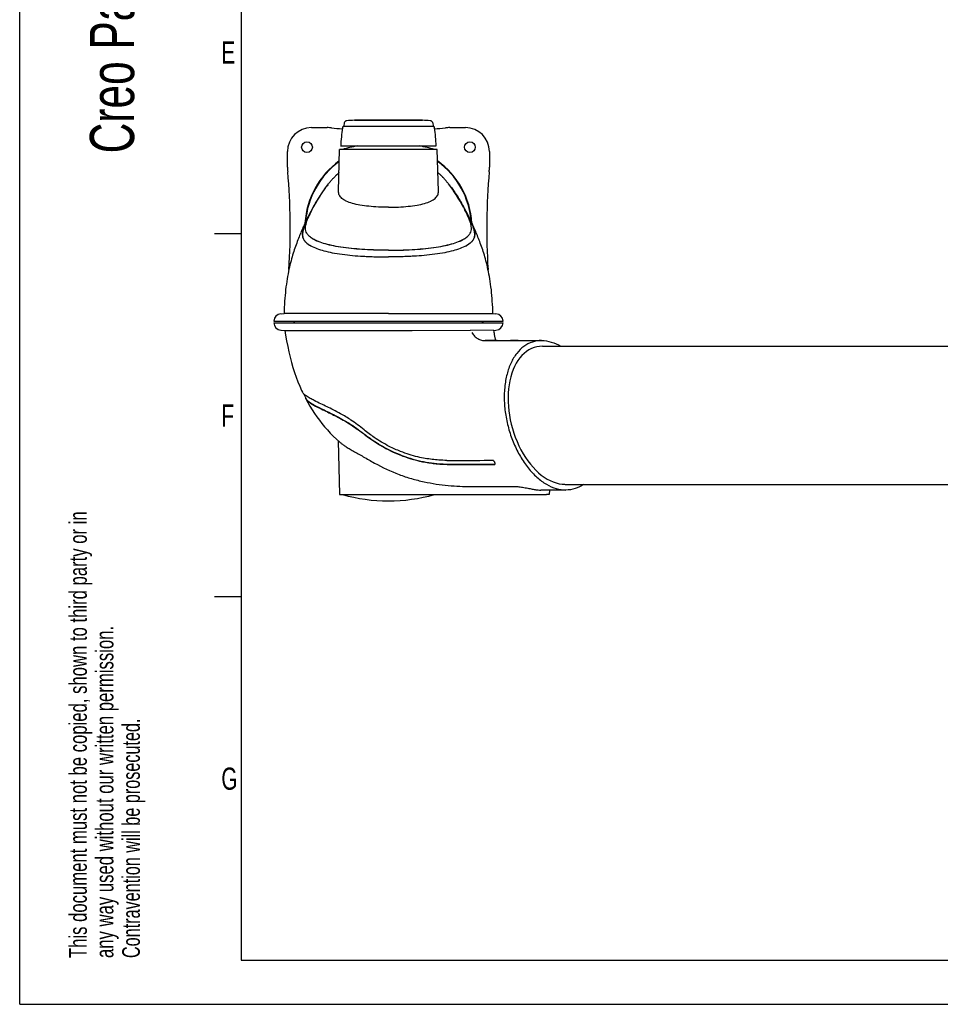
# Model space of a CAD drawing. Extents: x 0 to 420, y 0 to 297.
# Tile 1 of 9: x 0 to 104, y 0 to 111. Entities that reach past the tile are written whole.
import ezdxf

# ---------------------------------------------------------------- set-up
doc = ezdxf.new("R2010")
doc.units = 0
doc.header["$LTSCALE"] = 23.1
for name, color, linetype in [('100350_DXF_CONTINUOUS_LINE', 7, 'CONTINUOUS'), ('100455_DXF_CONTINUOUS_LINE', 7, 'CONTINUOUS'), ('102182_DXF_CONTINUOUS_LINE', 7, 'CONTINUOUS'), ('102351_DXF_FORMAT', 7, 'CONTINUOUS'), ('105-5475-01_DXF_CONTINUOUS', 7, 'CONTINUOUS'), ('105-5481_DXF_CONTINUOUS_LI', 7, 'CONTINUOUS')]:
    doc.layers.add(name, color=color, linetype=linetype)
doc.styles.get("Standard").update_dxf_attribs({"font": 'txt', "width": 0.7})

# ---------------------------------------------------------------- blocks, each defined once
blk = doc.blocks.new('SYMBOL_16_BL0', base_point=(7.49, 145.42))
at = {"layer": '102351_DXF_FORMAT', "color": 7, "linetype": 'CONTINUOUS'}
for q in [(0, 14.98), (14.98, 0)]:
    blk.add_line((0, 0), q, dxfattribs=at)
for s, height, width, p in [('Creo Parametric', 4.9947, 0.71746, (12.92, 96.09)), ('This document must not be copied, shown to third party or in', 1.9979, 0.704762, (7.58, 5.22)), ('any way used without our written permission.', 1.9979, 0.705628, (10.58, 5.22)), ('Contravention will be prosecuted.', 1.9979, 0.684704, (13.57, 5.22))]:
    blk.add_text(s, height=height, rotation=90, dxfattribs=dict(at, width=width)).set_placement(p)

msp = doc.modelspace()

# ---------------------------------------------------------------- linework, layer by layer
at = {"layer": '100350_DXF_CONTINUOUS_LINE', "color": 7, "linetype": 'CONTINUOUS'}
for p, q in [((32.94, 98.99), (34.72, 98.99)), ((48.56, 98.99), (50.34, 98.99)), ((30.24, 94.51), (30.24, 96.29)), ((53.04, 96.29), (53.04, 94.51))]:
    msp.add_line(p, q, dxfattribs=at)
for centre in [(32.44, 96.79), (50.84, 96.79)]:
    msp.add_circle(centre, 0.605, dxfattribs=at)
for centre, radius, start, end in [((32.94, 96.29), 2.7, 90, 180), ((34.72, 93.29), 5.7, 85.0355, 90), ((41.64, 172.95), 74.27, 265.0355, 265.9825), ((41.64, 172.95), 74.27, 274.0175, 274.9645), ((48.56, 93.29), 5.7, 90, 94.9645), ((50.34, 96.29), 2.7, 0, 90), ((35.94, 94.51), 5.7, 180, 184.9645), ((41.64, 87.59), 9.45, 126.0026, 176.2304), ((41.64, 87.59), 9.45, 3.771, 53.9974), ((47.34, 94.51), 5.7, 355.0355, 360), ((-43.72, 87.59), 74.27, 356.4321, 4.9645), ((127.01, 87.59), 74.27, 175.0355, 183.5677), ((32.94, 78.89), 2.7, 220.1351, 225.941), ((50.34, 78.89), 2.7, 314.059, 319.8649)]:
    msp.add_arc(centre, radius, start, end, dxfattribs=at)
at = {"layer": '100455_DXF_CONTINUOUS_LINE', "color": 7, "linetype": 'CONTINUOUS'}
for start, end in [(126.2325, 175.4234), (4.5764, 53.7675)]:
    msp.add_arc((41.64, 87.59), 9.4, start, end, dxfattribs=at)
at = {"layer": '102182_DXF_CONTINUOUS_LINE', "color": 7, "linetype": 'CONTINUOUS'}
for p, q in [((59.04, 74.31), (137.08, 74.31)), ((61.58, 58.71), (134.54, 58.71))]:
    msp.add_line(p, q, dxfattribs=at)
at = {"layer": '102351_DXF_FORMAT', "color": 7, "linetype": 'CONTINUOUS'}
for p, q in [((0, 0), (0, 297)), ((25, 292), (25, 5)), ((25, 87), (22, 87)), ((25, 46), (22, 46)), ((25, 5), (415, 5)), ((0, 0), (420, 0))]:
    msp.add_line(p, q, dxfattribs=at)
at = {"layer": '105-5475-01_DXF_CONTINUOUS', "color": 7, "linetype": 'CONTINUOUS'}
for p, q in [((36, 91.81), (36.12, 96.53)), ((47.16, 96.53), (36.12, 96.53)), ((47.29, 91.81), (47.16, 96.53)), ((35.53, 93.41), (35.5, 93.37)), ((35.57, 93.45), (35.53, 93.41)), ((35.61, 93.49), (35.57, 93.45)), ((47.65, 93.51), (47.6, 93.57)), ((47.7, 93.47), (47.65, 93.51)), ((47.74, 93.43), (47.7, 93.47)), ((47.77, 93.39), (47.74, 93.43)), ((35.18, 93.02), (35.14, 92.98)), ((35.22, 93.06), (35.18, 93.02)), ((35.26, 93.11), (35.22, 93.06)), ((35.29, 93.15), (35.26, 93.11)), ((35.34, 93.2), (35.29, 93.15)), ((35.38, 93.25), (35.34, 93.2)), ((35.43, 93.3), (35.38, 93.25)), ((35.46, 93.33), (35.43, 93.3)), ((35.5, 93.37), (35.46, 93.33)), ((47.8, 93.36), (47.77, 93.39)), ((47.84, 93.32), (47.8, 93.36)), ((47.88, 93.27), (47.84, 93.32)), ((47.92, 93.23), (47.88, 93.27)), ((47.96, 93.18), (47.92, 93.23)), ((48, 93.14), (47.96, 93.18)), ((48.03, 93.1), (48, 93.14)), ((48.07, 93.06), (48.03, 93.1)), ((48.12, 93.01), (48.07, 93.06)), ((48.14, 92.98), (48.12, 93.01)), ((33.85, 91.21), (33.78, 91.1)), ((33.92, 91.32), (33.85, 91.21)), ((33.98, 91.42), (33.92, 91.32)), ((34.04, 91.51), (33.98, 91.42)), ((34.11, 91.6), (34.04, 91.51)), ((34.17, 91.69), (34.11, 91.6)), ((34.22, 91.78), (34.17, 91.69)), ((49.04, 91.81), (48.98, 91.89)), ((49.1, 91.73), (49.04, 91.81)), ((49.15, 91.64), (49.1, 91.73)), ((49.22, 91.55), (49.15, 91.64)), ((49.28, 91.46), (49.22, 91.55)), ((49.34, 91.36), (49.28, 91.46)), ((49.41, 91.26), (49.34, 91.36)), ((49.48, 91.15), (49.41, 91.26)), ((33.18, 90.09), (33.09, 89.94)), ((33.27, 90.25), (33.18, 90.09)), ((33.35, 90.39), (33.27, 90.25)), ((33.43, 90.54), (33.35, 90.39)), ((33.51, 90.67), (33.43, 90.54)), ((33.71, 90.99), (33.63, 90.87)), ((33.78, 91.1), (33.71, 90.99)), ((49.55, 91.04), (49.48, 91.15)), ((49.62, 90.92), (49.55, 91.04)), ((49.7, 90.8), (49.62, 90.92)), ((49.78, 90.67), (49.7, 90.8)), ((49.86, 90.53), (49.78, 90.67)), ((49.94, 90.39), (49.86, 90.53)), ((50.02, 90.24), (49.94, 90.39)), ((50.11, 90.09), (50.02, 90.24)), ((50.2, 89.93), (50.11, 90.09)), ((32.58, 88.97), (32.48, 88.77)), ((32.68, 89.16), (32.58, 88.97)), ((32.77, 89.34), (32.68, 89.16)), ((32.75, 89.2), (32.76, 89.2)), ((32.87, 89.52), (32.77, 89.34)), ((32.96, 89.69), (32.87, 89.52)), ((33.09, 89.94), (32.96, 89.69)), ((33.04, 89.84), (33.03, 89.81)), ((50.33, 89.68), (50.2, 89.93)), ((50.24, 89.84), (50.26, 89.81)), ((50.42, 89.51), (50.33, 89.68)), ((50.53, 89.2), (50.53, 89.2)), ((50.66, 89.06), (50.56, 89.25)), ((50.76, 88.86), (50.66, 89.06)), ((32.38, 88.55), (32.27, 88.33)), ((32.48, 88.77), (32.38, 88.55)), ((50.86, 88.65), (50.76, 88.86)), ((33.07, 86.45), (33.01, 86.49)), ((50.21, 86.45), (50.27, 86.49)), ((29.51, 77.98), (29.85, 78)), ((41.64, 78.01), (29.85, 78)), ((41.64, 78.01), (53.43, 78)), ((53.43, 78), (53.78, 77.98)), ((28.69, 77.15), (54.59, 77.15)), ((28.69, 76.95), (54.59, 76.95)), ((29.51, 76.11), (29.95, 76.09)), ((29.95, 76.09), (44.31, 76.1)), ((44.31, 76.1), (50.9, 76.11)), ((53.54, 76.1), (50.9, 76.11)), ((53.55, 76.1), (53.54, 76.1)), ((53.55, 76.1), (53.78, 76.11)), ((53.57, 75.95), (53.55, 76.1)), ((53.59, 75.84), (53.57, 75.95)), ((52.58, 74.95), (52.6, 74.95)), ((52.59, 74.95), (52.58, 74.95)), ((52.58, 74.95), (52.58, 74.95)), ((52.58, 74.95), (52.58, 74.95)), ((52.79, 74.95), (52.59, 74.95)), ((52.85, 74.95), (52.79, 74.95)), ((52.82, 74.95), (52.85, 74.95)), ((53.25, 74.95), (52.82, 74.95)), ((52.85, 74.95), (52.86, 74.95)), ((52.86, 74.95), (53.11, 74.95)), ((53.11, 74.95), (53.12, 74.95)), ((53.12, 74.95), (53.13, 74.95)), ((53.85, 74.95), (53.13, 74.95)), ((53.13, 74.95), (53.28, 74.95)), ((53.91, 74.95), (55.43, 74.95)), ((56.29, 74.95), (55.43, 74.95)), ((56.29, 74.95), (55.44, 74.95)), ((55.44, 74.95), (56.29, 74.95)), ((56.29, 74.95), (58.93, 74.95)), ((32.31, 68.35), (32.31, 68.35)), ((35.96, 63.64), (36.12, 57.57)), ((53.54, 60.97), (53.63, 60.97)), ((53.56, 61), (53.65, 61)), ((59.39, 58.07), (58.83, 58.07)), ((59.95, 58.07), (59.39, 58.07)), ((59.81, 58.07), (59.8, 57.57)), ((60.52, 58.07), (59.95, 58.07)), ((61.1, 58.07), (60.52, 58.07)), ((61.68, 58.07), (61.1, 58.07)), ((36.12, 57.57), (59.49, 57.57)), ((59.8, 57.57), (59.49, 57.57))]:
    msp.add_line(p, q, dxfattribs=at)
for points in [[(36.05, 93.91), (36.03, 93.89), (35.98, 93.85), (35.95, 93.81), (35.91, 93.78), (35.87, 93.74), (35.84, 93.71), (35.8, 93.68), (35.77, 93.65), (35.74, 93.62), (35.71, 93.59), (35.68, 93.56), (35.66, 93.54), (35.61, 93.49)], [(47.6, 93.57), (47.57, 93.59), (47.54, 93.62), (47.51, 93.65), (47.48, 93.68), (47.45, 93.72), (47.41, 93.75), (47.37, 93.78), (47.34, 93.82), (47.3, 93.85), (47.26, 93.89), (47.23, 93.91)], [(34.3, 91.89), (34.28, 91.86), (34.22, 91.78)], [(33.63, 90.87), (33.59, 90.8), (33.51, 90.67)], [(50.56, 89.25), (50.52, 89.34), (50.42, 89.51)], [(32.27, 88.33), (32.22, 88.21), (32.16, 88.09), (32.11, 87.97), (32.05, 87.84), (31.99, 87.71), (31.93, 87.57), (31.87, 87.43), (31.8, 87.28), (31.74, 87.13), (31.68, 86.98), (31.61, 86.82), (31.54, 86.65), (31.48, 86.48), (31.41, 86.31), (31.34, 86.13), (31.28, 85.95), (31.21, 85.77), (31.14, 85.58), (31.08, 85.39), (31.01, 85.2), (30.95, 85), (30.89, 84.81), (30.82, 84.6), (30.76, 84.39), (30.7, 84.18), (30.64, 83.96), (30.58, 83.73), (30.52, 83.49), (30.46, 83.25), (30.4, 83), (30.35, 82.74), (30.3, 82.47), (30.25, 82.19), (30.2, 81.9), (30.15, 81.61), (30.11, 81.31), (30.07, 81.01), (30.03, 80.69), (30, 80.37), (29.97, 80.05), (29.94, 79.72), (29.91, 79.38), (29.89, 79.04), (29.88, 78.69), (29.86, 78.34), (29.85, 78)], [(53.43, 78), (53.42, 78.33), (53.41, 78.69), (53.39, 79.03), (53.37, 79.38), (53.35, 79.71), (53.32, 80.04), (53.29, 80.37), (53.26, 80.69), (53.22, 81), (53.18, 81.31), (53.14, 81.61), (53.09, 81.9), (53.04, 82.18), (52.99, 82.46), (52.94, 82.73), (52.88, 82.99), (52.83, 83.24), (52.77, 83.49), (52.71, 83.72), (52.65, 83.95), (52.59, 84.17), (52.53, 84.39), (52.47, 84.59), (52.4, 84.8), (52.34, 85), (52.28, 85.19), (52.21, 85.39), (52.15, 85.58), (52.08, 85.76), (52.01, 85.95), (51.95, 86.13), (51.88, 86.3), (51.81, 86.47), (51.75, 86.64), (51.68, 86.81), (51.61, 86.97), (51.55, 87.12), (51.49, 87.27), (51.42, 87.42), (51.36, 87.56), (51.3, 87.7), (51.24, 87.83), (51.18, 87.96), (51.13, 88.08), (51.07, 88.21), (51.02, 88.32), (50.96, 88.44), (50.86, 88.65)], [(29.95, 76.09), (30.02, 75.57), (30.13, 74.92), (30.26, 74.28), (30.39, 73.66), (30.54, 73.06), (30.7, 72.47), (30.86, 71.9), (31.04, 71.35), (31.23, 70.81), (31.42, 70.29), (31.63, 69.79), (31.84, 69.31), (31.93, 69.12)], [(53.75, 74.95), (53.74, 75), (53.73, 75.07), (53.71, 75.14), (53.7, 75.22), (53.68, 75.3), (53.66, 75.38), (53.65, 75.47), (53.63, 75.55), (53.62, 75.65), (53.6, 75.74), (53.59, 75.84)], [(53.91, 74.95), (53.87, 74.95), (53.85, 74.95)], [(32.05, 68.95), (32.08, 68.9), (32.31, 68.44), (32.34, 68.37)], [(32.31, 68.35), (32.53, 67.95), (32.77, 67.53), (33.02, 67.12), (33.28, 66.72), (33.55, 66.33), (33.84, 65.95), (34.13, 65.58), (34.43, 65.22), (34.75, 64.86), (35.07, 64.51), (35.41, 64.17), (35.76, 63.83), (36.11, 63.5), (36.19, 63.44)]]:
    msp.add_lwpolyline(points, dxfattribs=at)
for centre, radius, start, end in [((41.64, 78.25), 19, 100.6179, 105.8836), ((41.64, 78.25), 19, 74.1164, 79.3821), ((49.8, 81.28), 18.76, 145.5343, 145.7186), ((33.49, 81.28), 18.76, 34.2814, 34.4657), ((56.62, 77.03), 26.83, 151.5551, 152.9833), ((26.67, 77.03), 26.83, 27.0167, 28.4449), ((34.67, 88.93), 3.75, 240.3918, 241.27), ((48.62, 88.93), 3.75, 298.73, 299.6082), ((29.55, 77.12), 0.861, 93, 178.5), ((53.73, 77.12), 0.861, 1.5, 87), ((29.55, 76.97), 0.861, 181.5, 267), ((53.73, 76.97), 0.861, 273, 358.5), ((32.3, 69.3), 0.413, 205.1013, 208.0471), ((41.64, 75.84), 19, 254.1164, 285.8836)]:
    msp.add_arc(centre, radius, start, end, dxfattribs=at)
msp.add_ellipse((60.31, 66.51), major_axis=(-2.07, 7.69), ratio=0.615767, start_param=6.118737, end_param=9.26033, dxfattribs=at)
for points, knots in [([(34.78, 92.53), (34.73, 92.46), (34.56, 92.25), (34.41, 92.04), (34.3, 91.89)], [0, 0, 0, 0, 0.332849, 1, 1, 1, 1]), ([(34.33, 91.9), (34.36, 91.95), (34.54, 92.2), (34.72, 92.45), (34.87, 92.65)], [0, 0, 0, 0, 0.186825, 1, 1, 1, 1]), ([(34.87, 92.65), (34.9, 92.68), (34.99, 92.79), (35.08, 92.9), (35.14, 92.98)], [0, 0, 0, 0, 0.297822, 1, 1, 1, 1]), ([(48.41, 92.65), (48.39, 92.68), (48.3, 92.79), (48.21, 92.9), (48.14, 92.98)], [0, 0, 0, 0, 0.297825, 1, 1, 1, 1]), ([(48.95, 91.9), (48.92, 91.95), (48.75, 92.2), (48.57, 92.45), (48.41, 92.65)], [0, 0, 0, 0, 0.186825, 1, 1, 1, 1]), ([(48.5, 92.53), (48.56, 92.46), (48.72, 92.25), (48.88, 92.04), (48.98, 91.89)], [0, 0, 0, 0, 0.332849, 1, 1, 1, 1]), ([(34.3, 91.89), (34.02, 91.49), (33.59, 90.81), (33.19, 90.11), (33.04, 89.84)], [0, 0, 0, 0, 0.614759, 1, 1, 1, 1]), ([(33.06, 89.81), (33.09, 89.86), (33.47, 90.56), (33.88, 91.24), (34.3, 91.85)], [0, 0, 0, 0, 0.074777, 1, 1, 1, 1]), ([(41.64, 90), (41.26, 90), (40.52, 90.02), (39.45, 90.1), (38.46, 90.22), (37.61, 90.4), (37, 90.62), (36.61, 90.83), (36.38, 90.99), (36.21, 91.17), (36.08, 91.37), (36.01, 91.59), (36, 91.74), (36, 91.81)], [0, 0, 0, 0, 0.178885, 0.350511, 0.508178, 0.646396, 0.761753, 0.810741, 0.854392, 0.893592, 0.929714, 0.964546, 1, 1, 1, 1]), ([(41.64, 90), (42.02, 90), (42.77, 90.02), (43.84, 90.1), (44.83, 90.22), (45.68, 90.4), (46.29, 90.62), (46.68, 90.83), (46.9, 90.99), (47.08, 91.17), (47.21, 91.37), (47.28, 91.59), (47.29, 91.74), (47.29, 91.81)], [0, 0, 0, 0, 0.178885, 0.350511, 0.508178, 0.646396, 0.761753, 0.810741, 0.854392, 0.893592, 0.929714, 0.964546, 1, 1, 1, 1]), ([(48.98, 91.89), (49.27, 91.49), (49.7, 90.81), (50.1, 90.11), (50.24, 89.84)], [0, 0, 0, 0, 0.614759, 1, 1, 1, 1]), ([(50.22, 89.81), (50.19, 89.86), (49.81, 90.56), (49.4, 91.24), (48.99, 91.85)], [0, 0, 0, 0, 0.074777, 1, 1, 1, 1]), ([(32.72, 89.22), (32.56, 88.92), (32.31, 88.39), (32.04, 87.71), (31.92, 87.23), (31.89, 86.89), (31.94, 86.6), (32.07, 86.3), (32.36, 85.97), (32.64, 85.78), (32.82, 85.68)], [0, 0, 0, 0, 0.248814, 0.431699, 0.535103, 0.613633, 0.680298, 0.752819, 0.845781, 1, 1, 1, 1]), ([(32.75, 89.2), (32.64, 88.98), (32.44, 88.56), (32.18, 87.97), (32, 87.45), (31.92, 86.99), (31.96, 86.58), (32.14, 86.23), (32.44, 85.92), (32.69, 85.75), (32.83, 85.67)], [0, 0, 0, 0, 0.183705, 0.344545, 0.479465, 0.59006, 0.684677, 0.776874, 0.879477, 1, 1, 1, 1]), ([(33.01, 86.49), (32.88, 86.57), (32.66, 86.74), (32.41, 87.04), (32.29, 87.35), (32.26, 87.67), (32.31, 88), (32.4, 88.36), (32.56, 88.77), (32.68, 89.05), (32.75, 89.2)], [0, 0, 0, 0, 0.152438, 0.271399, 0.373136, 0.47303, 0.579637, 0.699772, 0.839245, 1, 1, 1, 1]), ([(32.76, 89.2), (32.78, 89.25), (32.88, 89.45), (32.98, 89.65), (33.06, 89.81)], [0, 0, 0, 0, 0.229698, 1, 1, 1, 1]), ([(50.53, 89.2), (50.51, 89.25), (50.41, 89.45), (50.3, 89.65), (50.22, 89.81)], [0, 0, 0, 0, 0.229698, 1, 1, 1, 1]), ([(50.27, 86.49), (50.4, 86.57), (50.63, 86.74), (50.87, 87.04), (51, 87.35), (51.02, 87.67), (50.98, 88), (50.88, 88.36), (50.73, 88.77), (50.6, 89.05), (50.53, 89.2)], [0, 0, 0, 0, 0.152438, 0.271399, 0.373136, 0.47303, 0.579637, 0.699772, 0.839245, 1, 1, 1, 1]), ([(50.53, 89.2), (50.65, 88.98), (50.85, 88.56), (51.11, 87.97), (51.29, 87.45), (51.37, 86.99), (51.33, 86.58), (51.15, 86.23), (50.85, 85.92), (50.6, 85.75), (50.45, 85.67)], [0, 0, 0, 0, 0.183705, 0.344545, 0.479465, 0.59006, 0.684677, 0.776874, 0.879477, 1, 1, 1, 1]), ([(50.57, 89.22), (50.72, 88.92), (50.98, 88.39), (51.25, 87.71), (51.37, 87.23), (51.4, 86.89), (51.35, 86.6), (51.22, 86.3), (50.93, 85.97), (50.65, 85.78), (50.47, 85.68)], [0, 0, 0, 0, 0.248814, 0.431699, 0.535103, 0.613633, 0.680298, 0.752819, 0.845781, 1, 1, 1, 1]), ([(32.87, 85.65), (33.09, 85.53), (33.58, 85.32), (34.39, 85.07), (35.34, 84.85), (36.82, 84.61), (38.21, 84.5), (39.47, 84.44), (40.42, 84.4), (41.15, 84.4), (41.64, 84.4)], [0, 0, 0, 0, 0.084647, 0.177341, 0.284467, 0.411341, 0.680731, 0.754392, 0.833772, 1, 1, 1, 1]), ([(41.64, 85.15), (41.19, 85.15), (40.3, 85.16), (38.6, 85.24), (36.99, 85.38), (35.51, 85.62), (34.56, 85.84), (33.75, 86.1), (33.28, 86.32), (33.07, 86.45)], [0, 0, 0, 0, 0.154809, 0.305045, 0.584601, 0.709422, 0.820846, 0.917579, 1, 1, 1, 1]), ([(41.64, 85.14), (41.19, 85.14), (40.3, 85.15), (38.58, 85.22), (36.96, 85.37), (35.48, 85.61), (34.55, 85.83), (33.76, 86.09), (33.3, 86.31), (33.1, 86.43)], [0, 0, 0, 0, 0.155682, 0.308062, 0.590437, 0.714991, 0.825527, 0.920688, 1, 1, 1, 1]), ([(41.64, 85.15), (42.09, 85.15), (42.98, 85.16), (44.68, 85.24), (46.3, 85.38), (47.78, 85.62), (48.73, 85.84), (49.53, 86.1), (50.01, 86.32), (50.21, 86.45)], [0, 0, 0, 0, 0.154809, 0.305045, 0.584601, 0.709422, 0.820846, 0.917579, 1, 1, 1, 1]), ([(41.64, 85.14), (42.1, 85.14), (42.99, 85.15), (44.7, 85.22), (46.32, 85.37), (47.8, 85.61), (48.74, 85.83), (49.53, 86.09), (49.99, 86.31), (50.18, 86.43)], [0, 0, 0, 0, 0.155682, 0.308062, 0.590437, 0.714991, 0.825527, 0.920688, 1, 1, 1, 1]), ([(50.42, 85.65), (50.2, 85.53), (49.71, 85.32), (48.9, 85.07), (47.95, 84.85), (46.47, 84.61), (45.07, 84.5), (43.82, 84.44), (42.87, 84.4), (42.14, 84.4), (41.64, 84.4)], [0, 0, 0, 0, 0.084647, 0.177341, 0.284467, 0.411341, 0.680731, 0.754392, 0.833772, 1, 1, 1, 1]), ([(51.06, 75.84), (51.15, 75.7), (51.34, 75.45), (51.66, 75.2), (51.93, 75.06), (52.14, 74.99), (52.36, 74.95), (52.5, 74.95), (52.58, 74.95)], [0, 0, 0, 0, 0.267676, 0.520519, 0.642176, 0.761092, 0.88014, 1, 1, 1, 1]), ([(52.6, 74.95), (52.61, 74.95), (52.69, 74.95), (52.76, 74.95), (52.82, 74.95)], [0, 0, 0, 0, 0.238165, 1, 1, 1, 1]), ([(53.28, 74.95), (53.33, 74.95), (53.54, 74.95), (53.75, 74.95), (53.91, 74.95)], [0, 0, 0, 0, 0.217909, 1, 1, 1, 1]), ([(58.93, 74.95), (58.58, 74.95), (57.87, 74.84), (56.89, 74.32), (56.07, 73.5), (55.43, 72.42), (54.98, 71.13), (54.73, 69.68), (54.69, 68.11), (54.85, 66.49), (55.22, 64.87), (55.77, 63.31), (56.5, 61.86), (57.37, 60.57), (58.35, 59.51), (59.42, 58.7), (60.54, 58.19), (61.31, 58.07), (61.68, 58.07)], [0, 0, 0, 0, 0.047644, 0.09572, 0.146893, 0.202888, 0.264327, 0.330943, 0.40184, 0.475731, 0.5511, 0.626316, 0.699739, 0.76983, 0.835312, 0.895372, 0.949945, 1, 1, 1, 1]), ([(58.93, 74.95), (59.3, 74.95), (60.06, 74.82), (60.77, 74.51), (61.11, 74.31)], [0, 0, 0, 0, 0.478741, 1, 1, 1, 1]), ([(38.89, 64.87), (38.65, 65.07), (38.16, 65.45), (37.29, 66.07), (36.37, 66.63), (35.46, 67.11), (34.71, 67.47), (33.99, 67.81), (33.34, 68.12), (32.79, 68.42), (32.41, 68.66), (32.14, 68.86), (32, 69), (31.95, 69.07), (31.94, 69.11)], [0, 0, 0, 0, 0.114318, 0.225901, 0.392917, 0.507613, 0.602047, 0.698204, 0.802161, 0.864458, 0.926497, 0.969529, 0.986225, 1, 1, 1, 1]), ([(32.28, 68.51), (32.27, 68.49), (32.27, 68.44), (32.29, 68.39), (32.31, 68.35)], [0, 0, 0, 0, 0.228203, 1, 1, 1, 1]), ([(32.31, 68.35), (32.34, 68.3), (32.43, 68.18), (32.63, 68.02), (32.9, 67.83), (33.11, 67.71), (33.23, 67.64)], [0, 0, 0, 0, 0.160513, 0.377, 0.653383, 1, 1, 1, 1]), ([(32.34, 68.37), (32.37, 68.32), (32.47, 68.2), (32.67, 68.03), (32.94, 67.85), (33.15, 67.73), (33.27, 67.66)], [0, 0, 0, 0, 0.162991, 0.382392, 0.661501, 1, 1, 1, 1]), ([(33.23, 67.64), (33.44, 67.53), (33.89, 67.3), (34.58, 66.97), (35.28, 66.63), (35.99, 66.27), (36.72, 65.87), (37.45, 65.41), (38.23, 64.88), (38.75, 64.49), (39.01, 64.28)], [0, 0, 0, 0, 0.108586, 0.223432, 0.34013, 0.459268, 0.58109, 0.709918, 0.847553, 1, 1, 1, 1]), ([(33.27, 67.66), (33.63, 67.46), (34.47, 67.06), (35.59, 66.52), (36.6, 65.97), (37.41, 65.48), (38.23, 64.92), (38.77, 64.51), (39.04, 64.31)], [0, 0, 0, 0, 0.184433, 0.420722, 0.555016, 0.69766, 0.8466, 1, 1, 1, 1]), ([(48.25, 61.42), (47.95, 61.42), (47.39, 61.44), (46.57, 61.52), (45.77, 61.63), (44.57, 61.88), (43.2, 62.32), (41.55, 63.06), (40.17, 63.88), (39.26, 64.57), (38.89, 64.87)], [0, 0, 0, 0, 0.089151, 0.165887, 0.242613, 0.32676, 0.526395, 0.665251, 0.858425, 1, 1, 1, 1]), ([(36.19, 63.44), (36.27, 63.36), (36.46, 63.22), (36.8, 62.99), (37.22, 62.74), (37.89, 62.35), (38.84, 61.81), (39.63, 61.36), (40.05, 61.12)], [0, 0, 0, 0, 0.071804, 0.162547, 0.270807, 0.394649, 0.680012, 1, 1, 1, 1]), ([(39.01, 64.28), (39.17, 64.16), (39.92, 63.6), (41.03, 62.91), (42.5, 62.2), (43.76, 61.71), (45.16, 61.32), (46.28, 61.12), (47.13, 61.03), (47.78, 60.98), (48.21, 60.97), (48.49, 60.97)], [0, 0, 0, 0, 0.057877, 0.273812, 0.383391, 0.536743, 0.66908, 0.80899, 0.872083, 0.918668, 1, 1, 1, 1]), ([(39.04, 64.31), (39.22, 64.16), (39.59, 63.88), (40.36, 63.37), (41.71, 62.57), (43.34, 61.87), (44.99, 61.4), (46.19, 61.16), (47.18, 61.05), (47.95, 61), (48.32, 61), (48.51, 60.99)], [0, 0, 0, 0, 0.068463, 0.136454, 0.270708, 0.530115, 0.654379, 0.774301, 0.889577, 0.945389, 1, 1, 1, 1]), ([(48.25, 61.42), (48.68, 61.42), (50.4, 61.42), (52.11, 61.42), (53.4, 61.43)], [0, 0, 0, 0, 0.250029, 1, 1, 1, 1]), ([(53.69, 61.03), (53.69, 61.05), (53.69, 61.08), (53.66, 61.17), (53.61, 61.26), (53.54, 61.34), (53.48, 61.4), (53.43, 61.43), (53.4, 61.43)], [0, 0, 0, 0, 0.08924, 0.206457, 0.525844, 0.677494, 0.807602, 1, 1, 1, 1]), ([(40.05, 61.12), (40.94, 60.62), (42.33, 59.97), (44.23, 59.34), (46.08, 58.88), (47.91, 58.6), (49.69, 58.48), (50.54, 58.46), (50.96, 58.46)], [0, 0, 0, 0, 0.270528, 0.40182, 0.529721, 0.773687, 0.889196, 1, 1, 1, 1]), ([(48.49, 60.97), (48.95, 60.97), (49.79, 60.97), (51.01, 60.97), (52.24, 60.97), (53.08, 60.97), (53.54, 60.97)], [0, 0, 0, 0, 0.270996, 0.500204, 0.729769, 1, 1, 1, 1]), ([(48.51, 60.99), (48.93, 60.99), (49.77, 60.99), (51.03, 61), (52.29, 61), (53.13, 61), (53.56, 61)], [0, 0, 0, 0, 0.250133, 0.499977, 0.75001, 1, 1, 1, 1]), ([(53.63, 60.97), (53.64, 60.97), (53.66, 60.97), (53.68, 60.98), (53.68, 60.99)], [0, 0, 0, 0, 0.555867, 1, 1, 1, 1]), ([(53.65, 61), (53.66, 61), (53.67, 61), (53.68, 61), (53.69, 61.01)], [0, 0, 0, 0, 0.273832, 1, 1, 1, 1]), ([(53.68, 60.99), (53.68, 60.99), (53.69, 61.01), (53.69, 61.02), (53.69, 61.03)], [0, 0, 0, 0, 0.215346, 1, 1, 1, 1]), ([(50.96, 58.46), (51.38, 58.46), (52.22, 58.46), (53.9, 58.46), (55.16, 58.46), (56, 58.46)], [0, 0, 0, 0, 0.249999, 0.5, 1, 1, 1, 1]), ([(56, 58.46), (56.17, 58.46), (56.53, 58.43), (57.08, 58.34), (57.61, 58.23), (57.95, 58.17), (58.11, 58.14)], [0, 0, 0, 0, 0.239783, 0.511864, 0.777482, 1, 1, 1, 1]), ([(58.11, 58.14), (58.17, 58.12), (58.41, 58.08), (58.65, 58.07), (58.83, 58.07)], [0, 0, 0, 0, 0.256552, 1, 1, 1, 1]), ([(63.65, 58.71), (63.36, 58.5), (62.73, 58.17), (62.03, 58.07), (61.68, 58.07)], [0, 0, 0, 0, 0.50205, 1, 1, 1, 1])]:
    msp.add_open_spline(points, degree=3, knots=knots, dxfattribs=at)
at = {"layer": '105-5481_DXF_CONTINUOUS_LI', "color": 7, "linetype": 'CONTINUOUS'}
for p, q in [((36.65, 99.53), (36.59, 99.17)), ((36.59, 99.17), (46.7, 99.17)), ((37.8, 99.85), (37.8, 99.82)), ((45.48, 99.85), (37.8, 99.85)), ((37.8, 99.82), (45.48, 99.82)), ((45.48, 99.85), (45.48, 99.82)), ((46.64, 99.53), (46.7, 99.17)), ((36.24, 96.93), (47.04, 96.93))]:
    msp.add_line(p, q, dxfattribs=at)
for centre, radius, start, end in [((56.32, 95.88), 20.1, 171.1852, 177.0149), ((36.75, 98.91), 0.3, 122.6728, 171.1852), ((36.95, 99.47), 0.3, 93.7727, 169.4941), ((41.64, 28.24), 71.69, 93.0705, 93.7727), ((41.64, 28.24), 71.69, 86.2273, 86.9295), ((46.34, 99.47), 0.3, 10.5059, 86.2273), ((46.54, 98.91), 0.3, 8.8148, 57.3272), ((26.97, 95.88), 20.1, 2.9851, 8.8148)]:
    msp.add_arc(centre, radius, start, end, dxfattribs=at)

# ---------------------------------------------------------------- block references
at = {"layer": '102351_DXF_FORMAT', "color": 7, "linetype": 'CONTINUOUS'}
msp.add_blockref('SYMBOL_16_BL0', (7.49, 145.42), dxfattribs=at)

# ---------------------------------------------------------------- texts
at = {"layer": '102351_DXF_FORMAT', "color": 7, "linetype": 'CONTINUOUS', "char_height": 2.5, "attachment_point": 1}
for s, insert, width in [('E', (22.77, 108.73), 2.6786), ('F', (22.77, 67.73), 2.6786), ('G', (22.77, 26.73), 2.9464)]:
    msp.add_mtext(s, dxfattribs=dict(at, insert=insert, width=width))

doc.saveas('drawing.dxf')
